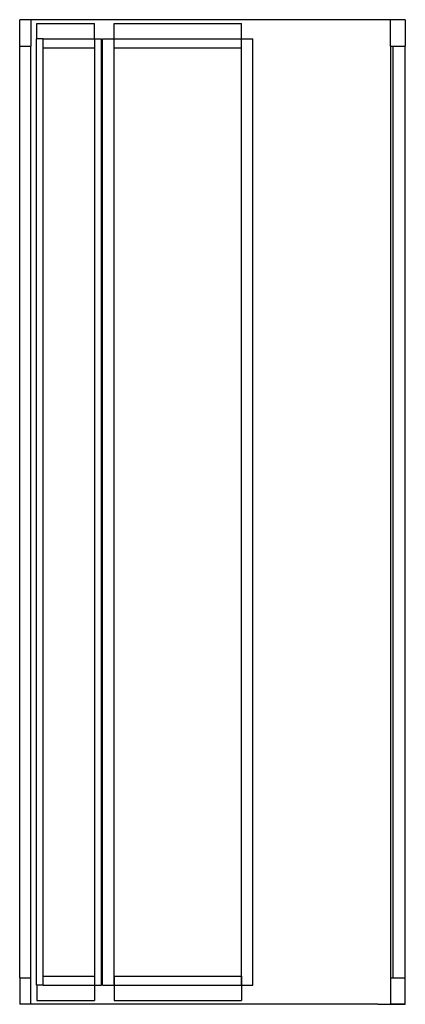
# Model space of a CAD drawing. Header units: millimetres. Extents: x 4657.65 to 4658.37, y 2463.07 to 2464.92.
import ezdxf

# ---------------------------------------------------------------- set-up
doc = ezdxf.new("R2010")
doc.units = ezdxf.units.MM
doc.layers.add('SANINDUSA', color=3, linetype='Continuous')

msp = doc.modelspace()

# ---------------------------------------------------------------- linework, layer by layer
at = {"layer": 'SANINDUSA'}
for p, q in [((4657.6465, 2464.8665), (4657.6465, 2464.9158)), ((4657.6672, 2464.9158), (4657.6465, 2464.9158)), ((4658.3414, 2464.9158), (4657.6672, 2464.9158)), ((4657.6672, 2464.9158), (4657.6672, 2464.8665)), ((4657.6785, 2464.9085), (4657.7868, 2464.9085)), ((4657.6785, 2464.8799), (4657.6785, 2464.9085)), ((4657.7868, 2464.8799), (4657.7868, 2464.9085)), ((4657.8239, 2464.9085), (4658.0621, 2464.9085)), ((4657.8239, 2464.8629), (4657.8239, 2464.9085)), ((4658.0621, 2464.8629), (4658.0621, 2464.9085)), ((4658.3414, 2464.8665), (4658.3414, 2464.9158)), ((4658.3694, 2464.9158), (4658.3414, 2464.9158)), ((4658.3694, 2464.9158), (4658.3694, 2464.8665)), ((4657.6782, 2463.1059), (4657.6782, 2464.8799)), ((4657.6908, 2464.8799), (4657.6782, 2464.8799)), ((4657.6905, 2463.1059), (4657.6905, 2464.8799)), ((4657.6908, 2464.8799), (4657.7868, 2464.8799)), ((4657.7868, 2464.8799), (4657.8001, 2464.8799)), ((4657.7868, 2464.8799), (4657.7868, 2463.1059)), ((4657.8001, 2463.1059), (4657.8001, 2464.8799)), ((4657.8019, 2464.8799), (4658.0621, 2464.8799)), ((4657.8019, 2463.1059), (4657.8019, 2464.8799)), ((4658.0621, 2464.8799), (4658.0838, 2464.8799)), ((4658.0838, 2463.1059), (4658.0838, 2464.8799)), ((4657.6465, 2463.1193), (4657.6465, 2464.8665)), ((4657.6465, 2464.8665), (4657.6672, 2464.8665)), ((4657.6672, 2463.1193), (4657.6672, 2464.8665)), ((4657.6905, 2464.8629), (4657.7868, 2464.8629)), ((4657.8239, 2464.8629), (4658.0621, 2464.8629)), ((4657.8239, 2463.1059), (4657.8239, 2464.8629)), ((4658.0621, 2463.1059), (4658.0621, 2464.8629)), ((4658.3414, 2464.8665), (4658.3414, 2463.1193)), ((4658.3414, 2464.8665), (4658.3694, 2464.8665)), ((4658.3468, 2463.1193), (4658.3468, 2464.8665)), ((4658.3694, 2463.1193), (4658.3694, 2464.8665)), ((4657.6465, 2463.1193), (4657.6465, 2463.0699)), ((4657.6465, 2463.1193), (4657.6672, 2463.1193)), ((4657.6672, 2463.0699), (4657.6672, 2463.1193)), ((4657.6905, 2463.1229), (4657.7868, 2463.1229)), ((4657.8239, 2463.1229), (4658.0621, 2463.1229)), ((4657.8239, 2463.1229), (4657.8239, 2463.0773)), ((4658.0621, 2463.1229), (4658.0621, 2463.0773)), ((4658.3414, 2463.1193), (4658.3694, 2463.1193)), ((4658.3414, 2463.1193), (4658.3414, 2463.0699)), ((4658.3694, 2463.0699), (4658.3694, 2463.1193)), ((4657.6908, 2463.1059), (4657.6782, 2463.1059)), ((4657.6785, 2463.1059), (4657.6785, 2463.0773)), ((4657.6908, 2463.1059), (4657.7868, 2463.1059)), ((4657.7868, 2463.1059), (4657.7868, 2463.0773)), ((4657.7868, 2463.1059), (4657.8001, 2463.1059)), ((4657.8019, 2463.1059), (4658.0621, 2463.1059)), ((4658.0621, 2463.1059), (4658.0838, 2463.1059)), ((4657.6672, 2463.0699), (4657.6465, 2463.0699)), ((4658.3178, 2463.0699), (4657.6672, 2463.0699)), ((4657.6785, 2463.0773), (4657.7868, 2463.0773)), ((4657.8239, 2463.0773), (4658.0621, 2463.0773)), ((4658.3178, 2463.0699), (4658.3694, 2463.0699)), ((4658.3694, 2463.0699), (4658.3414, 2463.0699))]:
    msp.add_line(p, q, dxfattribs=at)

doc.saveas('drawing.dxf')
